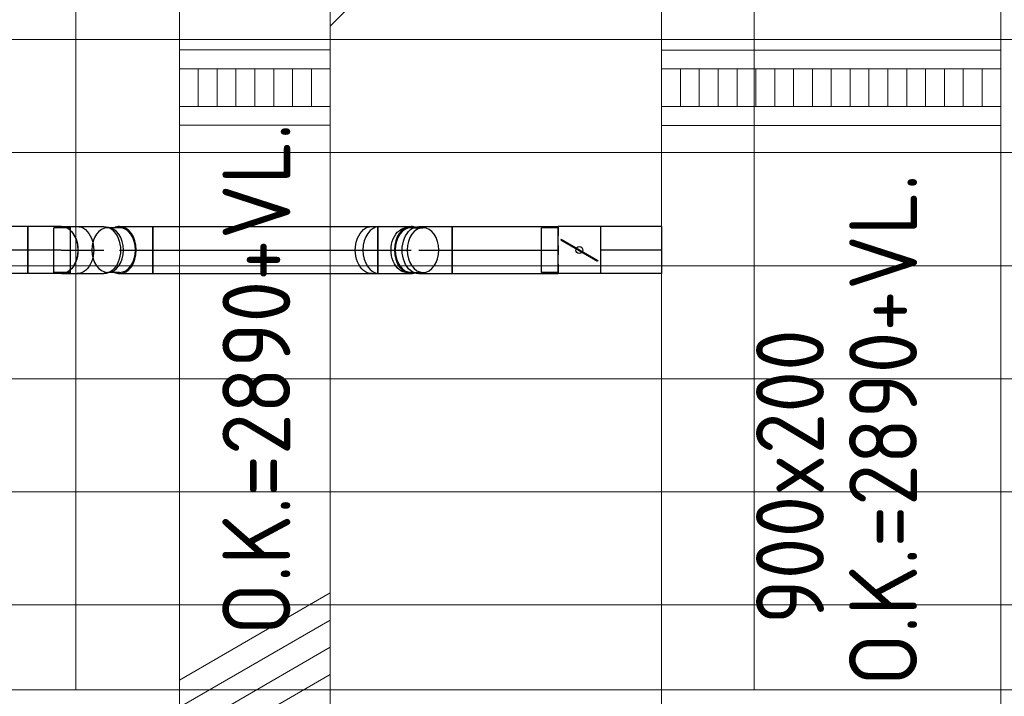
# Model space of a CAD drawing. Header units: millimetres. Extents: x -74969 to 28416, y 4400 to 50969.
# Tile 26 of 32: x -58462 to -55850, y 43360 to 45155. Entities that reach past the tile are written whole.
import ezdxf
from ezdxf.enums import TextEntityAlignment as Align

# ---------------------------------------------------------------- set-up
doc = ezdxf.new("R2010")
doc.units = ezdxf.units.MM
doc.header["$LTSCALE"] = 50
doc.linetypes.add('CENTER2', pattern=[28.575, 19.05, -3.175, 3.175, -3.175])
doc.linetypes.add('STREEPJES', pattern=[0.1, 0.05, -0.05])
for name, color, linetype, lineweight in [('WL570---_BESTAAND-MAATVOERING', 161, 'Continuous', 0), ('WL570---_BESTAAND-RETOUR', 100, 'Continuous', 0), ('WL570---_BESTAAND-TOEVOER', 200, 'Continuous', 0)]:
    doc.layers.add(name, color=color, linetype=linetype, lineweight=lineweight)
for name, color, linetype in [('WL570---_RETOUR', 100, 'Continuous'), ('WL570---_RETOUR_HL', 1, 'Continuous'), ('WL570---_TOEVOER', 200, 'Continuous'), ('WM570---_RETOUR_PR', 2, 'Continuous')]:
    doc.layers.add(name, color=color, linetype=linetype)
doc.styles.add('BURO-025', font='ISO96.shx', dxfattribs={"height": 125})
doc.styles.add('ISO', font='ISO', dxfattribs={"height": 162})

# ---------------------------------------------------------------- blocks, each defined once
blk = doc.blocks.new('KARH')
for p, q in [((1, 0.5), (0, 0.5)), ((0, -0.5), (1, -0.5))]:
    blk.add_line(p, q)
at = {"invisible_edges": 15}
blk.add_3dface([(0, 0.5), (0, -0.5), (1, -0.5), (1, 0.5)], dxfattribs=at)
blk = doc.blocks.new('VSP40020040020015-0')
blk.add_lwpolyline([(0, -200), (200, -200), (200, 200), (0, 200)], close=True)
at = {"layer": 'WL570---_BESTAAND-TOEVOER'}
for p, q in [((50, -200), (50, 200)), ((150, -200), (150, 200)), ((50, 150), (150, 150)), ((50, 100), (150, 100)), ((50, 50), (150, 50)), ((50, 0), (150, 0)), ((50, -50), (150, -50)), ((50, -100), (150, -100)), ((50, -150), (150, -150))]:
    blk.add_line(p, q, dxfattribs=at)
blk = doc.blocks.new('VSP90025090025015-1')
blk.add_lwpolyline([(0, -450), (200, -450), (200, 450), (0, 450)], close=True)
at = {"layer": 'WL570---_BESTAAND-RETOUR'}
for p, q in [((50, -450), (50, 450)), ((150, -450), (150, 450)), ((50, 400), (150, 400)), ((50, 350), (150, 350)), ((50, 300), (150, 300)), ((50, 250), (150, 250)), ((50, 200), (150, 200)), ((50, 150), (150, 150)), ((50, 100), (150, 100)), ((50, 50), (150, 50)), ((50, 0), (150, 0)), ((50, -50), (150, -50)), ((50, -100), (150, -100)), ((50, -150), (150, -150)), ((50, -200), (150, -200)), ((50, -250), (150, -250)), ((50, -300), (150, -300)), ((50, -350), (150, -350)), ((50, -400), (150, -400))]:
    blk.add_line(p, q, dxfattribs=at)
blk = doc.blocks.new('UISO')
for p, q in [((0, 0.18), (1, 0.7574)), ((0, 0), (1, 0.5774))]:
    blk.add_line(p, q)
at = {"layer": 'WL570---_BESTAAND-TOEVOER'}
for p, q in [((0, 0.36), (1, 0.9374)), ((0, -0.18), (1, 0.3974))]:
    blk.add_line(p, q, dxfattribs=at)
blk = doc.blocks.new('Block plafond 6e verd noord')
at = {"color": 8, "linetype": 'Continuous', "lineweight": 13}
for p, q in [((14325, 0), (14325, -6450)), ((16125, 0), (16125, -6450)), ((0, -4724.9), (21447.3, -4724.9)), ((0, -5024.9), (21447.3, -5024.9)), ((0, -5324.9), (21447.3, -5324.9)), ((0, -5624.9), (21447.3, -5624.9)), ((0, -5924.9), (21447.3, -5924.9)), ((0, -6224.9), (21447.3, -6224.9)), ((0, -6450), (21450, -6450))]:
    blk.add_line(p, q, dxfattribs=at)
blk = doc.blocks.new('*U480')
at = {"color": 0, "ltscale": 10}
for p, q in [((0, 62.5, -2700), (161.5, 62.5, -2700)), ((0, -62.5, -2700), (0, 62.5, -2700)), ((0, -62.5, -2700), (161.5, -62.5, -2700))]:
    blk.add_line(p, q, dxfattribs=at)
at = {"layer": 'WL570---_RETOUR_HL', "linetype": 'CENTER2'}
blk.add_line((0, 0, -2700), (161.5, 0, -2700), dxfattribs=at)
at = {"layer": 'WM570---_RETOUR_PR', "color": 2, "style": 'BURO-025'}
blk.add_attdef('POSNR', text='', height=125, dxfattribs=at).set_placement((0, 0), align=Align.MIDDLE)
blk = doc.blocks.new('*U483')
at = {"color": 0, "ltscale": 10}
for p, q in [((-51.8, 59.4, -2700), (-96.1, 59.4, -2700)), ((-96.1, -59.4, -2700), (-96.1, 59.4, -2700)), ((-51.8, 62.5, -2700), (-35.3, 62.5, -2700)), ((-51.8, -62.5, -2700), (-51.8, 62.5, -2700)), ((-51.8, -59.4, -2700), (-51.8, 59.4, -2700)), ((-35.3, 62.5, -2700), (-3.5, 62.5, -2700)), ((-3.5, 62.5, -2700), (25, 62.5, -2700)), ((25, 62.5, -2700), (36.6, 62.5, -2700)), ((-51.8, -59.4, -2700), (-96.1, -59.4, -2700)), ((-51.8, -62.5, -2700), (-35.3, -62.5, -2700)), ((-35.3, -62.5, -2700), (-3.5, -62.5, -2700)), ((-3.5, -62.5, -2700), (25, -62.5, -2700)), ((25, -62.5, -2700), (36.6, -62.5, -2700))]:
    blk.add_line(p, q, dxfattribs=at)
at = {"color": 0, "ltscale": 10, "extrusion": (2.15551e-33, 2.46519e-32, -1)}
blk.add_ellipse((36.6, 0, -2700), major_axis=(0, 62.5), ratio=0.707107, start_param=0, end_param=3.141593, dxfattribs=at)
at = {"layer": 'WL570---_RETOUR_HL', "linetype": 'CENTER2'}
blk.add_line((-51.8, 0, -2700), (36.6, 0, -2700), dxfattribs=at)
at = {"layer": 'WM570---_RETOUR_PR', "color": 2, "style": 'BURO-025'}
blk.add_attdef('POSNR', text='', height=125, dxfattribs=at).set_placement((0, 0), align=Align.MIDDLE)
blk = doc.blocks.new('*U484')
at = {"color": 0, "ltscale": 10}
for p, q in [((0, 62.5, -2621.8), (20.3, 62.5, -2621.8)), ((0, -62.5, -2621.8), (20.3, -62.5, -2621.8))]:
    blk.add_line(p, q, dxfattribs=at)
at = {"color": 0, "ltscale": 10, "extrusion": (0, 0, -1)}
blk.add_ellipse((0, 0, -2621.8), major_axis=(0, -62.5), ratio=0.707107, start_param=0, end_param=3.141593, dxfattribs=at)
at = {"color": 0, "ltscale": 10}
blk.add_ellipse((20.3, 0, -2621.8), major_axis=(0, -62.5), ratio=0.707107, start_param=3.141593, end_param=6.283185, dxfattribs=at)
at = {"layer": 'WL570---_RETOUR_HL', "linetype": 'CENTER2'}
blk.add_line((0, 0, -2621.8), (20.3, 0, -2621.8), dxfattribs=at)
at = {"layer": 'WM570---_RETOUR_PR', "color": 2, "style": 'BURO-025'}
blk.add_attdef('POSNR', text='', height=125, dxfattribs=at).set_placement((0, 0), align=Align.MIDDLE)
blk = doc.blocks.new('*U485')
at = {"color": 0, "ltscale": 10}
for p, q in [((-50.4, 59.4, -2678.8), (-68, 59.4, -2678.8)), ((-36.6, 62.5, -2678.8), (-25, 62.5, -2678.8)), ((-25, 62.5, -2678.8), (3.5, 62.5, -2678.8)), ((3.5, 62.5, -2678.8), (35.3, 62.5, -2678.8)), ((35.3, 62.5, -2678.8), (51.8, 62.5, -2678.8)), ((51.8, 62.5, -2678.8), (51.8, -62.5, -2678.8)), ((-50.4, -59.4, -2678.8), (-68, -59.4, -2678.8)), ((-36.6, -62.5, -2678.8), (-25, -62.5, -2678.8)), ((-25, -62.5, -2678.8), (3.5, -62.5, -2678.8)), ((3.5, -62.5, -2678.8), (35.3, -62.5, -2678.8)), ((35.3, -62.5, -2678.8), (51.8, -62.5, -2678.8))]:
    blk.add_line(p, q, dxfattribs=at)
at = {"color": 0, "ltscale": 10, "extrusion": (-1.68723e-32, 0, -1)}
for centre, major_axis in [((-68, 0, -2678.8), (0, -59.4)), ((-36.6, 0, -2678.8), (0, -62.5))]:
    blk.add_ellipse(centre, major_axis=major_axis, ratio=0.707107, start_param=0, end_param=3.141593, dxfattribs=at)
at = {"layer": 'WL570---_RETOUR_HL', "linetype": 'CENTER2'}
blk.add_line((-36.6, 0, -2678.8), (51.8, 0, -2678.8), dxfattribs=at)
at = {"layer": 'WM570---_RETOUR_PR', "color": 2, "style": 'BURO-025'}
blk.add_attdef('POSNR', text='', height=125, dxfattribs=at).set_placement((0, 0), align=Align.MIDDLE)
blk = doc.blocks.new('*U486')
at = {"color": 0, "ltscale": 10}
for p, q in [((0, 62.5, -2678.8), (281.1, 62.5, -2678.8)), ((0, -62.5, -2678.8), (0, 62.5, -2678.8)), ((0, -62.5, -2678.8), (281.1, -62.5, -2678.8))]:
    blk.add_line(p, q, dxfattribs=at)
at = {"color": 9, "linetype": 'STREEPJES', "ltscale": 10}
blk.add_line((281.1, 62.5, -2678.8), (281.1, -62.5, -2678.8), dxfattribs=at)
at = {"layer": 'WL570---_RETOUR_HL', "linetype": 'CENTER2'}
blk.add_line((0, 0, -2678.8), (281.1, 0, -2678.8), dxfattribs=at)
at = {"layer": 'WM570---_RETOUR_PR', "color": 2, "style": 'BURO-025'}
blk.add_attdef('POSNR', text='', height=125, dxfattribs=at).set_placement((0, 0), align=Align.MIDDLE)
blk = doc.blocks.new('*U487')
at = {"ltscale": 10}
for p, q in [((-56.5, 62.5, -2700), (56.4, 62.5, -2700)), ((-56.5, -62.5, -2700), (-56.5, 62.5, -2700)), ((56.4, 62.5, -2700), (56.4, -62.5, -2700)), ((56.4, 59.4, -2700), (100.7, 59.4, -2700)), ((100.7, 59.4, -2700), (100.7, -59.4, -2700)), ((-49.4, 27.3, -2700), (-48.4, 29.1, -2700)), ((48.4, -29.1, -2700), (-49.4, 27.3, -2700)), ((49.4, -27.3, -2700), (-48.4, 29.1, -2700)), ((48.4, -29.1, -2700), (49.4, -27.3, -2700)), ((-56.5, -62.5, -2700), (56.4, -62.5, -2700)), ((56.4, -59.4, -2700), (100.7, -59.4, -2700))]:
    blk.add_line(p, q, dxfattribs=at)
blk.add_circle((0, 0, -2700), 9.41, dxfattribs=at)
at = {"layer": 'WL570---_RETOUR', "color": 2, "style": 'BURO-025'}
blk.add_attdef('I', text='', height=125, dxfattribs=at).set_placement((0, 0), align=Align.MIDDLE)
at = {"layer": 'WM570---_RETOUR_PR', "color": 2, "style": 'BURO-025'}
blk.add_attdef('POSNR', text='', height=125, dxfattribs=at).set_placement((0, 0), align=Align.MIDDLE)
blk = doc.blocks.new('*U488')
at = {"color": 0, "ltscale": 10}
for p, q in [((0, 62.5, -2585.2), (596.5, 62.5, -2585.2)), ((0, -62.5, -2585.2), (0, 62.5, -2585.2)), ((596.5, 62.5, -2585.2), (596.5, -62.5, -2585.2)), ((0, -62.5, -2585.2), (596.5, -62.5, -2585.2))]:
    blk.add_line(p, q, dxfattribs=at)
at = {"layer": 'WL570---_RETOUR_HL', "linetype": 'CENTER2'}
blk.add_line((0, 0, -2585.2), (596.5, 0, -2585.2), dxfattribs=at)
at = {"layer": 'WM570---_RETOUR_PR', "color": 2, "style": 'BURO-025'}
blk.add_attdef('POSNR', text='', height=125, dxfattribs=at).set_placement((0, 0), align=Align.MIDDLE)
blk = doc.blocks.new('*U489')
at = {"color": 0, "ltscale": 10}
for p, q in [((-36.6, 59.4, -2585.2), (-68, 59.4, -2585.2)), ((-36.6, 62.5, -2585.2), (-25, 62.5, -2585.2)), ((-25, 62.5, -2585.2), (3.5, 62.5, -2585.2)), ((3.5, 62.5, -2585.2), (35.3, 62.5, -2585.2)), ((35.3, 62.5, -2585.2), (51.8, 62.5, -2585.2)), ((51.8, 62.5, -2585.2), (51.8, -62.5, -2585.2)), ((-36.6, -59.4, -2585.2), (-68, -59.4, -2585.2)), ((-36.6, -62.5, -2585.2), (-25, -62.5, -2585.2)), ((-25, -62.5, -2585.2), (3.5, -62.5, -2585.2)), ((3.5, -62.5, -2585.2), (35.3, -62.5, -2585.2)), ((35.3, -62.5, -2585.2), (51.8, -62.5, -2585.2))]:
    blk.add_line(p, q, dxfattribs=at)
for centre, major_axis, start_param, end_param in [((-68, 0, -2585.2), (0, 59.4), 3.141593, 9.421636), ((-36.6, 0, -2585.2), (0, 62.5), 0, 0.31756), ((-36.6, 0, -2585.2), (0, 62.5), 3.141593, 6.283185), ((-36.6, 0, -2585.2), (0, 59.4), 3.141593, 6.283185), ((-36.6, 0, -2585.2), (0, 62.5), 2.824032, 3.141593)]:
    blk.add_ellipse(centre, major_axis=major_axis, ratio=0.707107, start_param=start_param, end_param=end_param, dxfattribs=at)
at = {"layer": 'WL570---_RETOUR_HL', "linetype": 'CENTER2'}
blk.add_line((-36.6, 0, -2585.2), (51.8, 0, -2585.2), dxfattribs=at)
at = {"layer": 'WM570---_RETOUR_PR', "color": 2, "style": 'BURO-025'}
blk.add_attdef('POSNR', text='', height=125, dxfattribs=at).set_placement((0, 0), align=Align.MIDDLE)
blk = doc.blocks.new('*U490')
at = {"color": 0, "ltscale": 10}
for p, q in [((-51.8, 62.5, -2585.2), (-35.3, 62.5, -2585.2)), ((-51.8, -62.5, -2585.2), (-51.8, 62.5, -2585.2)), ((-35.3, 62.5, -2585.2), (-3.5, 62.5, -2585.2)), ((-3.5, 62.5, -2585.2), (25, 62.5, -2585.2)), ((25, 62.5, -2585.2), (36.6, 62.5, -2585.2)), ((36.6, 59.4, -2585.2), (68, 59.4, -2585.2)), ((-51.8, -62.5, -2585.2), (-35.3, -62.5, -2585.2)), ((-35.3, -62.5, -2585.2), (-3.5, -62.5, -2585.2)), ((-3.5, -62.5, -2585.2), (25, -62.5, -2585.2)), ((25, -62.5, -2585.2), (36.6, -62.5, -2585.2)), ((36.6, -59.4, -2585.2), (68, -59.4, -2585.2))]:
    blk.add_line(p, q, dxfattribs=at)
for centre, major_axis, start_param, end_param in [((36.6, 0, -2585.2), (0, -62.5), 3.141593, 6.283185), ((36.6, 0, -2585.2), (0, -59.4), 3.141593, 6.283185), ((68, 0, -2585.2), (0, -59.4), 3.141593, 9.421636), ((36.6, 0, -2585.2), (0, -62.5), 2.824032, 3.141593), ((36.6, 0, -2585.2), (0, -62.5), 0, 0.31756)]:
    blk.add_ellipse(centre, major_axis=major_axis, ratio=0.707107, start_param=start_param, end_param=end_param, dxfattribs=at)
at = {"layer": 'WL570---_RETOUR_HL', "linetype": 'CENTER2'}
blk.add_line((-51.8, 0, -2585.2), (36.6, 0, -2585.2), dxfattribs=at)
at = {"layer": 'WM570---_RETOUR_PR', "color": 2, "style": 'BURO-025'}
blk.add_attdef('POSNR', text='', height=125, dxfattribs=at).set_placement((0, 0), align=Align.MIDDLE)
blk = doc.blocks.new('*U491')
at = {"color": 0, "ltscale": 10}
for p, q in [((-36.6, 62.5, -2700), (-25, 62.5, -2700)), ((-25, 62.5, -2700), (3.5, 62.5, -2700)), ((3.5, 62.5, -2700), (35.3, 62.5, -2700)), ((35.3, 62.5, -2700), (51.8, 62.5, -2700)), ((51.8, 62.5, -2700), (51.8, -62.5, -2700)), ((-36.6, -62.5, -2700), (-25, -62.5, -2700)), ((-25, -62.5, -2700), (3.5, -62.5, -2700)), ((3.5, -62.5, -2700), (35.3, -62.5, -2700)), ((35.3, -62.5, -2700), (51.8, -62.5, -2700))]:
    blk.add_line(p, q, dxfattribs=at)
at = {"color": 0, "ltscale": 10, "extrusion": (-1.49976e-32, 2.46519e-32, -1)}
blk.add_ellipse((-36.6, 0, -2700), major_axis=(0, -62.5), ratio=0.707107, start_param=0, end_param=3.141593, dxfattribs=at)
at = {"layer": 'WL570---_RETOUR_HL', "linetype": 'CENTER2'}
blk.add_line((-36.6, 0, -2700), (51.8, 0, -2700), dxfattribs=at)
at = {"layer": 'WM570---_RETOUR_PR', "color": 2, "style": 'BURO-025'}
blk.add_attdef('POSNR', text='', height=125, dxfattribs=at).set_placement((0, 0), align=Align.MIDDLE)
blk = doc.blocks.new('*U492')
at = {"color": 0, "ltscale": 10}
for p, q in [((0, 62.5, -2700), (2448.6, 62.5, -2700)), ((0, -62.5, -2700), (0, 62.5, -2700)), ((2448.6, 62.5, -2700), (2448.6, -62.5, -2700)), ((0, -62.5, -2700), (2448.6, -62.5, -2700))]:
    blk.add_line(p, q, dxfattribs=at)
at = {"layer": 'WL570---_RETOUR_HL', "linetype": 'CENTER2'}
blk.add_line((0, 0, -2700), (2448.6, 0, -2700), dxfattribs=at)
at = {"layer": 'WM570---_RETOUR_PR', "color": 2, "style": 'BURO-025'}
blk.add_attdef('POSNR', text='', height=125, dxfattribs=at).set_placement((0, 0), align=Align.MIDDLE)
blk = doc.blocks.new('*U493')
at = {"color": 0, "ltscale": 10}
for p, q in [((0, 62.5, -2663.4), (41.6, 62.5, -2663.4)), ((0, -62.5, -2663.4), (41.6, -62.5, -2663.4))]:
    blk.add_line(p, q, dxfattribs=at)
blk.add_ellipse((0, 0, -2663.4), major_axis=(0, 62.5), ratio=0.707107, start_param=3.141593, end_param=6.283185, dxfattribs=at)
at = {"color": 0, "ltscale": 10, "extrusion": (0, 0, -1)}
blk.add_ellipse((41.6, 0, -2663.4), major_axis=(0, 62.5), ratio=0.707107, start_param=0, end_param=3.141593, dxfattribs=at)
at = {"layer": 'WL570---_RETOUR_HL', "linetype": 'CENTER2'}
blk.add_line((0, 0, -2663.4), (41.6, 0, -2663.4), dxfattribs=at)
at = {"layer": 'WM570---_RETOUR_PR', "color": 2, "style": 'BURO-025'}
blk.add_attdef('POSNR', text='', height=125, dxfattribs=at).set_placement((0, 0), align=Align.MIDDLE)

msp = doc.modelspace()

# ---------------------------------------------------------------- linework, layer by layer
at = {"layer": 'WL570---_TOEVOER'}
msp.add_line((-57638.3, 45138.2), (-57392.7, 45383.8), dxfattribs=at)

# ---------------------------------------------------------------- block references
msp.add_blockref('Block plafond 6e verd noord', (-72638.5, 49827.4))
at = {"layer": 'WL570---_BESTAAND-RETOUR', "xscale": 5252.142732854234, "yscale": 900, "zscale": 200, "rotation": 269.9999999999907}
msp.add_blockref('KARH', (-56309.5, 47203.9), dxfattribs=at)
at = {"layer": 'WL570---_BESTAAND-RETOUR', "rotation": 89.99999999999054}
msp.add_blockref('VSP90025090025015-1', (-56309.3, 44874.6), dxfattribs=at)
at = {"layer": 'WL570---_BESTAAND-TOEVOER', "xscale": 4391.580750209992, "yscale": 400, "zscale": 200, "rotation": 90}
msp.add_blockref('KARH', (-57838.3, 42540.2), dxfattribs=at)
at = {"layer": 'WL570---_BESTAAND-TOEVOER', "rotation": 90}
msp.add_blockref('VSP40020040020015-0', (-57838.3, 44875.2), dxfattribs=at)
at = {"layer": 'WL570---_BESTAAND-TOEVOER', "xscale": 400, "yscale": 400, "zscale": 400}
msp.add_blockref('UISO', (-58038.3, 43259.1), dxfattribs=at)
at = {"layer": 'WL570---_RETOUR', "rotation": 180}
for name, p in [('*U492', (-58440, 44544, 2700)), ('*U491', (-58388.2, 44544, 2700)), ('*U487', (-56977.5, 44544, 2700)), ('*U480', (-56759.5, 44544, 2700))]:
    msp.add_blockref(name, p, dxfattribs=at)
at = {"layer": 'WL570---_RETOUR'}
for name, p in [('*U483', (-58275.3, 44544, 2700)), ('*U493', (-58351.5, 44544, 2663.4)), ('*U489', (-58160.5, 44544, 2585.2)), ('*U488', (-58108.7, 44544, 2585.2)), ('*U484', (-57527.6, 44544, 2621.8)), ('*U490', (-57460.4, 44544, 2585.2)), ('*U485', (-57366.8, 44544, 2678.8)), ('*U486', (-57315, 44544, 2678.8))]:
    msp.add_blockref(name, p, dxfattribs=at)

# ---------------------------------------------------------------- texts
at = {"layer": 'WL570---_BESTAAND-MAATVOERING', "style": 'ISO'}
for s, p in [('O.K.=2890+VL.', (-57744.2, 43522.3)), ('O.K.=2890+VL.', (-56081.8, 43387.6)), ('900x200', (-56328.8, 43551.5))]:
    msp.add_text(s, height=180, rotation=90, dxfattribs=at).set_placement(p)

doc.saveas('drawing.dxf')
